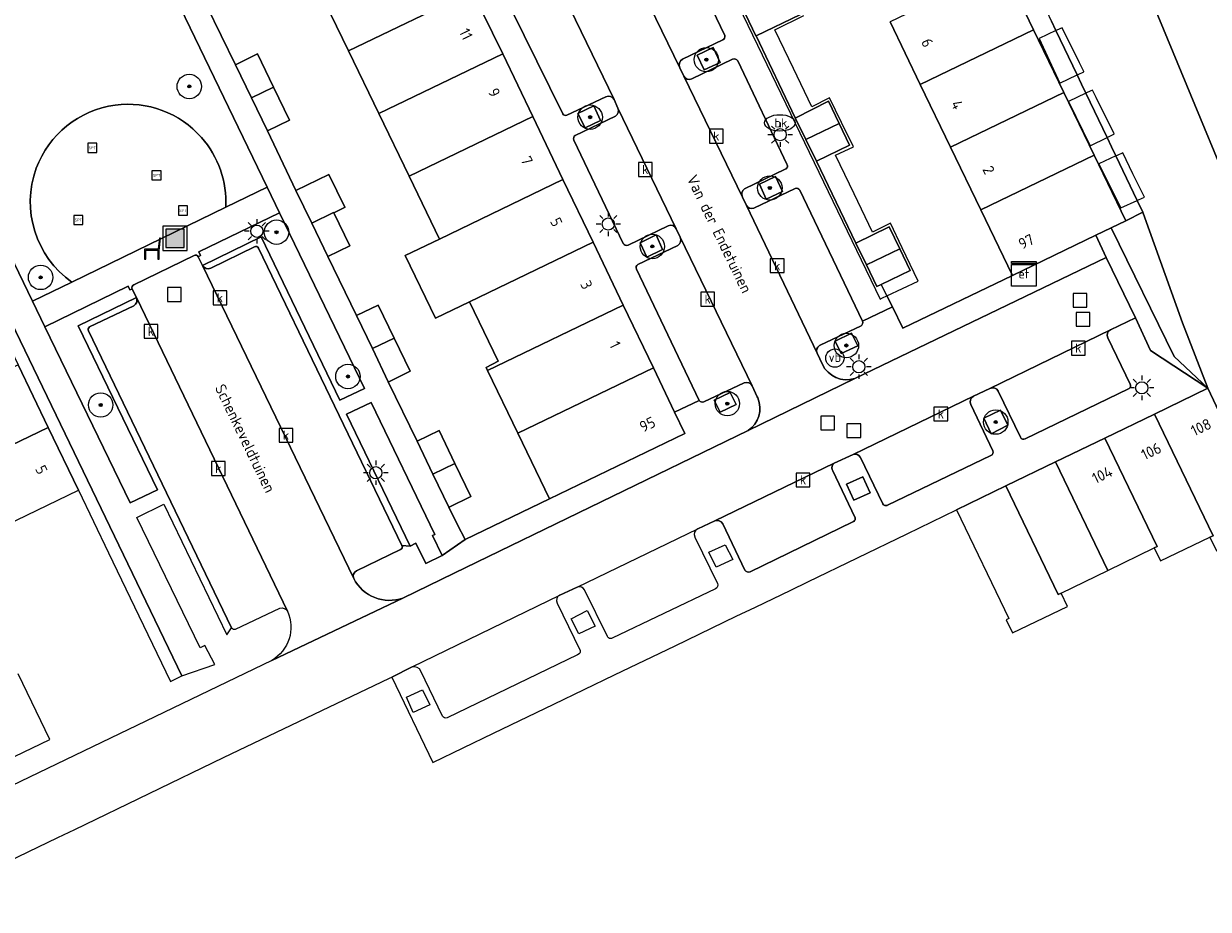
# Model space of a CAD drawing. Header units: metres. Extents: x 80938 to 82288, y 446951 to 448452.
# Tile 29 of 96: x 81940 to 82037, y 447248 to 447321. Entities that reach past the tile are written whole.
import ezdxf
from ezdxf.enums import TextEntityAlignment as Align

# ---------------------------------------------------------------- set-up
doc = ezdxf.new("R2010")
doc.units = ezdxf.units.M
doc.header["$MEASUREMENT"] = 0
doc.layers.get('0').update_dxf_attribs({"color": 253})
for name, color, linetype, lineweight in [('B-WE-GK-BESCHOEIING-G', 253, 'GK-BESCHOEIING', 35), ('B-WE-GK-BESCHOEIING_DAMWAND-G', 253, 'GK-BESCHOEIING', 18), ('B-WE-GR-BEPLANTING_CULTUUR_HEESTERS-GV', 253, 'Continuous', 18), ('B-WE-GR-BOOM-S', 253, 'Continuous', 25), ('B-WE-GR-GROENVOORZIENING-GV', 253, 'Continuous', 18), ('B-WE-IE-MEUBILAIR_WEGMEUBILAIR-S', 253, 'Continuous', 25), ('B-WE-IE-TERREINAFSCHEIDING_KUNSTMATIG_HEKWERK-G', 253, 'IE-TERREINAFSCHEIDING-KUNSTMATIG', 18), ('B-WE-KL-ET_KAST-S', 253, 'Continuous', 25), ('B-WE-KL-ET_LS_OV_LICHTMAST-S', 253, 'Continuous', 25), ('B-WE-KL-WATER-S', 253, 'Continuous', 25), ('B-WE-KW-KUNSTWERK_STEIGER-GV', 253, 'Continuous', 18), ('B-WE-OG-BEBOUWING-GV', 253, 'Continuous', 35), ('B-WE-OG-BEBOUWING-T18', 253, 'Continuous', 18), ('B-WE-OG-BEBOUWING_LUIFEL-GV', 253, 'Continuous', 18), ('B-WE-OG-TERREIN_CULTUURSCHEIDING-GV', 253, 'Continuous', 18), ('B-WE-OG-TERREIN_ERF-GV', 253, 'Continuous', 18), ('B-WE-OG-TOPOGRAFIE-T18', 253, 'Continuous', 18), ('B-WE-OG-WATER-GV', 253, 'Continuous', 18), ('B-WE-OG-WATER_SLOOT-GV', 253, 'Continuous', 18), ('B-WE-RI-GWA_KOLK-S', 253, 'Continuous', 25), ('B-WE-RI-GWA_RIOOLPUT-S', 253, 'Continuous', 25), ('B-WE-VH-ONVERHARD-GV', 253, 'Continuous', 18), ('B-WE-VH-VERHARDING_BETONSTRAATSTEEN-GV', 253, 'Continuous', 18), ('B-WE-VH-VERHARDING_TEGEL-GV', 253, 'Continuous', 18)]:
    doc.layers.add(name, color=color, linetype=linetype, lineweight=lineweight)
doc.styles.add('NLCS-ISO', font='NLCS-ISO.ttf')
doc.styles.add('NLCS-ISO-M500-T18', font='NLCS-ISO.ttf', dxfattribs={"height": 0.9})
doc.linetypes.add('GK-BESCHOEIING', pattern='A,30,-5,[1,NLCS.SHX,S=1,R=0,X=0,Y=0],-5', length=40)
doc.linetypes.add('IE-TERREINAFSCHEIDING-KUNSTMATIG', pattern='A,4,[82,NLCS.SHX,S=0.75,R=90,X=0,Y=0],4,-2', length=10)

# ---------------------------------------------------------------- blocks, each defined once
blk = doc.blocks.new('SIE-WEG_AFVALBAK-SO')
at = {"linetype": 'ByBlock', "lineweight": 18}
h = blk.add_hatch(color=0, dxfattribs=at)
h.dxf.hatch_style = 1
h.paths.add_polyline_path([(-1.5, -1.5), (1.5, -1.5), (1.5, 1.5), (-1.5, 1.5)])
at = {"color": 0, "linetype": 'ByBlock', "lineweight": 18}
for points in [[(-2, -2), (2, -2), (2, 2), (-2, 2)], [(-1.5, -1.5), (1.5, -1.5), (1.5, 1.5), (-1.5, 1.5)]]:
    blk.add_lwpolyline(points, close=True, dxfattribs=at)
blk = doc.blocks.new('SKL-ET_KAST_ELEKTRA-SO')
at = {"color": 0, "linetype": 'ByBlock', "lineweight": 18}
for points in [[(-2, 2), (2, 2), (2, 1.68), (-2, 1.68)], [(-2, 1.52), (2, 1.52), (2, -2), (-2, -2)]]:
    blk.add_lwpolyline(points, close=True, dxfattribs=at)
at = {"color": 0, "linetype": 'ByBlock', "lineweight": 18, "style": 'NLCS-ISO'}
blk.add_text('et', height=1.5, dxfattribs=at).set_placement((0, 0), align=Align.MIDDLE_CENTER)
blk = doc.blocks.new('SKL-ET_OV_LICHTMAST-SO')
at = {"color": 0, "linetype": 'ByBlock', "lineweight": 18}
for points in [[(0, 2), (0, 1.25)], [(-1.25, 0), (-2, 0)], [(-1.41, 1.41), (-0.88, 0.88)], [(0.88, 0.88), (1.41, 1.41)], [(2, 0), (1.25, 0)], [(-1.41, -1.41), (-0.88, -0.88)], [(0, -1.25), (0, -2)], [(0.88, -0.88), (1.41, -1.41)]]:
    blk.add_lwpolyline(points, dxfattribs=at)
blk.add_circle((0, 0), 1, dxfattribs=at)
blk = doc.blocks.new('SIE-WEG_PAAL_VERKEERSBORD-SO')
at = {"color": 0, "linetype": 'ByBlock', "lineweight": 18}
blk.add_circle((0, 0), 1.5, dxfattribs=at)
at = {"color": 0, "linetype": 'ByBlock', "lineweight": 18, "style": 'NLCS-ISO'}
blk.add_text('vb', height=1.5, dxfattribs=at).set_placement((0, 0.13), align=Align.MIDDLE_CENTER)
blk = doc.blocks.new('SRI-KOLK-SO')
at = {"color": 0, "linetype": 'ByBlock', "lineweight": 18}
blk.add_lwpolyline([(-1.125, -1.125), (1.125, -1.125), (1.125, 1.125), (-1.125, 1.125)], close=True, dxfattribs=at)
at = {"color": 0, "linetype": 'ByBlock', "lineweight": 18, "style": 'NLCS-ISO'}
blk.add_text('k', height=1.5, dxfattribs=at).set_placement((0, 0), align=Align.MIDDLE_CENTER)
blk = doc.blocks.new('SRI-PUT_INSPECTIEPUT_RIOOLPUT-SO')
at = {"color": 0, "linetype": 'ByBlock', "lineweight": 18}
blk.add_lwpolyline([(-1.125, -1.125), (1.125, -1.125), (1.125, 1.125), (-1.125, 1.125)], close=True, dxfattribs=at)
blk = doc.blocks.new('SKL-WATER_BRANDKRAAN_BRANDPUT-SO')
at = {"color": 0, "linetype": 'ByBlock', "lineweight": 18}
blk.add_ellipse((0, 0), major_axis=(2.5, 0), ratio=0.54, dxfattribs=at)
at = {"color": 0, "linetype": 'ByBlock', "lineweight": 18, "style": 'NLCS-ISO'}
blk.add_text('bk', height=1.5, dxfattribs=at).set_placement((0.16, 0), align=Align.MIDDLE_CENTER)
blk = doc.blocks.new('SIE-WEG_ZITBANK-SO')
at = {"color": 0, "linetype": 'ByBlock', "lineweight": 18}
blk.add_lwpolyline([(-0.91, -1.63), (-0.91, -0.2), (1.09, -0.2), (1.09, -1.63), (1.29, -1.63), (1.29, -0.21), (1.54, 1.78), (1.33, 1.78), (1.11, 0), (-1.11, 0), (-1.11, -1.63)], close=True, dxfattribs=at)
blk = doc.blocks.new('SIE-WEG_SPEELTOESTEL-SO')
at = {"flags": 128}
blk.add_lwpolyline([(-0.75, -0.75), (0.75, -0.75), (0.75, 0.75), (-0.75, 0.75)], close=True, dxfattribs=at)
at = {"style": 'NLCS-ISO'}
blk.add_text('SPT', height=0.45, dxfattribs=at).set_placement((0, 0), align=Align.MIDDLE_CENTER)
blk = doc.blocks.new('SGR-BOOM_01-SO')
at = {"linetype": 'ByBlock', "lineweight": 18}
h = blk.add_hatch(color=0, dxfattribs=at)
h.dxf.hatch_style = 1
edge = h.paths.add_edge_path()
edge.add_arc((0, 0), 0.25, 0, 360)
at = {"color": 0, "linetype": 'ByBlock', "lineweight": 18}
for radius in [2, 0.25]:
    blk.add_circle((0, 0), radius, dxfattribs=at)

msp = doc.modelspace()

# ---------------------------------------------------------------- linework, layer by layer
at = {"layer": 'B-WE-GK-BESCHOEIING-G', "linetype": 'Continuous', "lineweight": 0}
for points in [[(82027.471, 447334.875), (82047.09, 447287.474), (82057.43, 447265.528)], [(82024.735, 447320.111), (82024.368, 447320.879), (82024.006, 447321.635)], [(82026.47, 447316.486), (82024.735, 447320.111)], [(82027.187, 447314.988), (82026.83, 447315.733), (82026.47, 447316.486)], [(82028.921, 447311.363), (82027.187, 447314.988)], [(82029.647, 447309.846), (82029.29, 447310.592), (82028.921, 447311.363)], [(82031.388, 447306.207), (82029.647, 447309.846)], [(82031.851, 447305.24), (82031.388, 447306.207)], [(82035.086, 447296.196), (82031.876, 447305.17), (82031.851, 447305.24)]]:
    msp.add_lwpolyline(points, dxfattribs=at)
at = {"layer": 'B-WE-GK-BESCHOEIING_DAMWAND-G', "linetype": 'Continuous', "lineweight": 0}
msp.add_lwpolyline([(82035.086, 447296.196), (82037.162, 447290.828)], dxfattribs=at)
at = {"layer": 'B-WE-GR-BEPLANTING_CULTUUR_HEESTERS-GV', "linetype": 'Continuous', "lineweight": 0}
for points in [[(81961.178, 447305.205), (81954.579, 447302.003), (81954.714, 447301.696), (81954.519, 447301.592), (81954.877, 447300.892), (81959.676, 447303.217), (81966.128, 447289.859), (81968.129, 447290.81)], [(82029.262, 447303.971), (82027.997, 447303.362), (82028.858, 447301.539), (82031.246, 447296.585), (82032.467, 447293.934), (82037.162, 447290.828), (82034.422, 447293.418)], [(81944.688, 447295.94), (81949.469, 447298.269), (81949.131, 447298.956), (81948.938, 447298.876), (81948.793, 447299.176), (81941.978, 447295.849), (81948.944, 447281.439), (81951.19, 447282.502)], [(81968.672, 447289.663), (81966.656, 447288.714), (81971.876, 447277.916), (81972.334, 447278.138), (81973.152, 447276.473), (81974.487, 447277.142), (81973.697, 447278.771), (81973.889, 447278.866)]]:
    msp.add_lwpolyline(points, close=True, dxfattribs=at)
at = {"layer": 'B-WE-GR-GROENVOORZIENING-GV', "linetype": 'Continuous', "lineweight": 0}
for points in [[(81995.371, 447318.101), (81995.931, 447316.888), (81997.25, 447317.507), (81996.681, 447318.721)], [(81986.902, 447313.942), (81985.598, 447313.335), (81986.192, 447312.15), (81987.465, 447312.758)], [(82000.47, 447307.533), (82001.015, 447306.311), (82002.345, 447306.945), (82001.788, 447308.157)], [(81992.004, 447303.381), (81990.69, 447302.733), (81991.259, 447301.56), (81992.539, 447302.188)], [(82006.66, 447294.675), (82007.16, 447293.663), (82008.504, 447294.292), (82008.002, 447295.348)], [(81998.075, 447290.494), (81996.747, 447289.858), (81997.239, 447288.862), (81998.552, 447289.49)], [(82020.182, 447289.028), (82018.837, 447288.369), (82019.433, 447287.105), (82020.804, 447287.813)], [(82008.934, 447283.567), (82007.593, 447282.978), (82008.178, 447281.678), (82009.53, 447282.265)]]:
    msp.add_lwpolyline(points, close=True, dxfattribs=at)
at = {"layer": 'B-WE-IE-TERREINAFSCHEIDING_KUNSTMATIG_HEKWERK-G', "linetype": 'Continuous', "lineweight": 0}
for points in [[(81955.234, 447322.116), (81957.581, 447317.313)], [(81960.19, 447311.895), (81962.513, 447307.031)], [(82031.851, 447305.24), (82030.441, 447304.539)], [(81965.13, 447301.618), (81967.487, 447296.777)], [(82010.435, 447299.337), (82010.898, 447298.395)], [(82011.344, 447297.487), (82012.203, 447295.739), (82021.169, 447300.071)], [(82010.898, 447298.395), (82011.344, 447297.487)], [(81970.084, 447291.348), (81972.451, 447286.503)]]:
    msp.add_lwpolyline(points, dxfattribs=at)
at = {"layer": 'B-WE-KW-KUNSTWERK_STEIGER-GV', "linetype": 'Continuous', "lineweight": 0}
for points in [[(82024.735, 447320.111), (82023.36, 447319.475), (82025.058, 447315.813), (82026.47, 447316.486), (82026.553, 447316.526), (82027.012, 447316.744), (82027.022, 447316.749), (82026.665, 447317.465), (82025.23, 447320.34), (82024.809, 447320.145)], [(82027.187, 447314.988), (82025.765, 447314.32), (82027.535, 447310.677), (82028.921, 447311.363), (82029.022, 447311.414), (82029.464, 447311.632), (82029.504, 447311.652), (82028.019, 447314.646), (82027.725, 447315.24), (82027.281, 447315.032)], [(82029.647, 447309.846), (82028.241, 447309.209), (82030.054, 447305.601), (82031.388, 447306.207), (82031.498, 447306.257), (82031.97, 447306.472), (82031.028, 447308.395), (82030.196, 447310.094), (82029.751, 447309.893)]]:
    msp.add_lwpolyline(points, close=True, dxfattribs=at)
at = {"layer": 'B-WE-OG-BEBOUWING-GV', "linetype": 'Continuous', "lineweight": 0}
for points in [[(81974.471, 447328.456), (81964.352, 447323.584), (81966.83, 447318.449), (81976.961, 447323.327)], [(82020.43, 447325.302), (82011.157, 447320.832), (82013.631, 447315.701), (82022.903, 447320.172)], [(81976.961, 447323.327), (81966.83, 447318.449), (81969.309, 447313.313), (81979.449, 447318.205)], [(82002.949, 447323.206), (82002.926, 447323.253), (82002.042, 447322.808), (82002.058, 447322.777), (81999.309, 447321.453), (82000.169, 447319.683), (82000.193, 447319.695), (82003.815, 447321.43)], [(82022.903, 447320.172), (82013.631, 447315.701), (82016.108, 447310.565), (82025.381, 447315.034)], [(81959.385, 447318.2), (81957.581, 447317.313), (81958.878, 447314.62), (81960.69, 447315.492)], [(81979.449, 447318.205), (81969.309, 447313.313), (81971.783, 447308.186), (81981.913, 447313.068)], [(81960.69, 447315.492), (81958.878, 447314.62), (81960.19, 447311.895), (81962.001, 447312.77)], [(82025.381, 447315.034), (82016.108, 447310.565), (82018.583, 447305.433), (82027.855, 447309.901)], [(82006.115, 447314.331), (82003.436, 447312.978), (82003.399, 447312.96), (82004.269, 447311.187), (82006.993, 447312.5)], [(81981.913, 447313.068), (81971.783, 447308.186), (81974.263, 447303.048), (81984.382, 447307.923)], [(82006.993, 447312.5), (82004.269, 447311.187), (82005.132, 447309.427), (82007.843, 447310.726)], [(82027.855, 447309.901), (82018.583, 447305.433), (82021.169, 447300.071), (82027.997, 447303.362), (82029.262, 447303.971), (82030.441, 447304.539)], [(81965.229, 447308.337), (81962.513, 447307.031), (81963.812, 447304.344), (81965.611, 447305.211), (81965.616, 447305.202), (81966.541, 447305.643), (81966.535, 447305.656)], [(81984.382, 447307.923), (81974.263, 447303.048), (81971.47, 447301.703), (81973.948, 447296.566), (81976.741, 447297.912), (81986.849, 447302.782)], [(81965.616, 447305.202), (81965.611, 447305.211), (81963.812, 447304.344), (81965.13, 447301.618), (81966.931, 447302.489)], [(82011.074, 447304.049), (82008.356, 447302.697), (82009.223, 447300.922), (82011.949, 447302.236)], [(81989.315, 447297.642), (81986.849, 447302.782), (81976.741, 447297.912), (81979.089, 447293.048), (81978.089, 447292.535), (81978.209, 447292.287)], [(82011.949, 447302.236), (82009.223, 447300.922), (82010.081, 447299.168), (82010.435, 447299.337), (82012.805, 447300.464)], [(81969.268, 447297.644), (81967.487, 447296.777), (81968.779, 447294.076), (81970.575, 447294.941)], [(81991.781, 447292.502), (81989.315, 447297.642), (81978.209, 447292.287), (81980.68, 447287.155)], [(81970.575, 447294.941), (81968.779, 447294.076), (81970.084, 447291.348), (81970.119, 447291.365), (81971.885, 447292.232)], [(81942.246, 447287.62), (81939.776, 447292.751), (81928.816, 447287.471), (81928.923, 447287.249), (81929.986, 447287.76), (81932.367, 447282.86)], [(81993.519, 447288.882), (81991.781, 447292.502), (81980.68, 447287.155), (81983.27, 447281.778), (81994.358, 447287.133)], [(82037.162, 447290.828), (82032.803, 447288.719), (82037.605, 447278.752), (82037.343, 447278.627), (82037.889, 447277.527), (82042.384, 447279.774)], [(82032.803, 447288.719), (82028.746, 447286.756), (82033.029, 447277.88), (82032.779, 447277.758), (82033.302, 447276.7), (82037.343, 447278.627), (82037.605, 447278.752)], [(81942.246, 447287.62), (81932.367, 447282.86), (81932.476, 447282.636), (81933.555, 447283.16), (81935.811, 447278.492), (81933.637, 447277.445), (81933.756, 447277.2), (81944.719, 447282.486)], [(81974.25, 447287.379), (81972.451, 447286.503), (81973.734, 447283.809), (81975.54, 447284.679)], [(82028.746, 447286.756), (82024.697, 447284.797), (82028.98, 447275.911), (82032.779, 447277.758), (82033.029, 447277.88)], [(81975.54, 447284.679), (81973.734, 447283.809), (81975.03, 447281.088), (81975.065, 447281.105), (81976.84, 447281.959)], [(82024.697, 447284.797), (82020.642, 447282.834), (82024.928, 447273.941), (82025.15, 447274.049), (82028.98, 447275.911)], [(82020.642, 447282.834), (82016.599, 447280.878), (82020.883, 447271.99), (82020.646, 447271.877), (82021.167, 447270.796), (82025.671, 447272.968), (82025.15, 447274.049), (82024.928, 447273.941)]]:
    msp.add_lwpolyline(points, close=True, dxfattribs=at)
at = {"layer": 'B-WE-OG-BEBOUWING_LUIFEL-GV', "linetype": 'Continuous', "lineweight": 0}
msp.add_lwpolyline([(81987.929, 447344.601), (82010.343, 447298.131), (82010.547, 447298.228), (82010.898, 447298.395), (82013.451, 447299.609), (82012.144, 447302.33), (82011.178, 447304.341), (82009.72, 447303.608), (82008.205, 447306.756), (82006.681, 447309.922), (82008.15, 447310.584), (82007.183, 447312.592), (82006.207, 447314.619), (82004.741, 447313.866), (82003.238, 447317.014), (82001.728, 447320.175), (82004.098, 447321.341)], dxfattribs=at)
at = {"layer": 'B-WE-OG-TERREIN_CULTUURSCHEIDING-GV', "linetype": 'Continuous', "lineweight": 0}
for points in [[(81949.537, 447329.329), (81930.244, 447320.143), (81940.961, 447297.962), (81944.185, 447299.522)], [(81956.773, 447305.659), (81960.16, 447307.304), (81949.537, 447329.329)]]:
    msp.add_lwpolyline(points, dxfattribs=at)
for points in [[(81941.267, 447308.836, -0.27607), (81947.714, 447314.009)], [(81947.714, 447314.009, -0.252724), (81954.786, 447311.357)], [(81954.786, 447311.357, -0.195454), (81956.773, 447305.659)], [(81944.185, 447299.522, -0.339218), (81941.267, 447308.836)]]:
    msp.add_lwpolyline(points, format="xyb", dxfattribs=at)
at = {"layer": 'B-WE-OG-TERREIN_ERF-GV', "linetype": 'Continuous', "lineweight": 0}
for points in [[(82039.92, 447395.7), (82028.73, 447421.39), (82027.74, 447423.28), (82026.86, 447424.82), (82025.63, 447426.7), (82025.02, 447427.39), (82024.884, 447427.5), (82010.285, 447420.602), (82008.583, 447419.611), (81994.176, 447412.918), (82001.836, 447396.105), (82001.506, 447394.892), (82012.258, 447371.946), (82018.821, 447357.941), (82018.283, 447357.686), (82019.406, 447355.369), (82022.876, 447348.028), (82028.292, 447337.468), (82032.944, 447338.875), (82033.314, 447338.275), (82033.879, 447337.361), (82030.186, 447335.867), (82027.471, 447334.875), (82047.09, 447287.474)], [(82020.43, 447325.302), (82022.903, 447320.172), (82025.381, 447315.034), (82027.855, 447309.901), (82030.441, 447304.539), (82031.851, 447305.24), (82031.388, 447306.207), (82029.647, 447309.846), (82029.29, 447310.592), (82028.921, 447311.363), (82027.187, 447314.988), (82026.83, 447315.733), (82026.47, 447316.486), (82024.735, 447320.111), (82024.368, 447320.879)], [(81955.234, 447322.116), (81957.581, 447317.313), (81959.385, 447318.2), (81960.69, 447315.492), (81962.001, 447312.77), (81960.19, 447311.895), (81962.513, 447307.031), (81965.229, 447308.337), (81966.535, 447305.656), (81966.541, 447305.643), (81965.616, 447305.202), (81966.931, 447302.489), (81965.13, 447301.618), (81967.487, 447296.777), (81969.268, 447297.644), (81970.575, 447294.941), (81971.885, 447292.232), (81970.119, 447291.365), (81970.084, 447291.348), (81972.451, 447286.503), (81974.25, 447287.379), (81975.54, 447284.679), (81976.84, 447281.959), (81975.065, 447281.105), (81975.03, 447281.088), (81975.761, 447279.656), (81976.385, 447278.436), (81983.27, 447281.778), (81980.68, 447287.155), (81978.209, 447292.287), (81978.089, 447292.535), (81979.089, 447293.048), (81976.741, 447297.912), (81973.948, 447296.566), (81971.47, 447301.703), (81974.263, 447303.048), (81971.783, 447308.186), (81969.309, 447313.313), (81966.83, 447318.449), (81964.352, 447323.584)], [(82003.815, 447321.43), (82000.193, 447319.695), (82003.399, 447312.96), (82003.436, 447312.978), (82006.115, 447314.331), (82006.993, 447312.5), (82007.843, 447310.726), (82005.132, 447309.427), (82008.356, 447302.697), (82011.074, 447304.049), (82011.949, 447302.236), (82012.805, 447300.464), (82010.435, 447299.337), (82010.898, 447298.395), (82011.344, 447297.487), (82012.203, 447295.739), (82021.169, 447300.071), (82018.583, 447305.433), (82016.108, 447310.565), (82013.631, 447315.701), (82011.157, 447320.832)], [(81935.158, 447258.62), (81942.368, 447262.078), (81939.785, 447267.451)]]:
    msp.add_lwpolyline(points, dxfattribs=at)
msp.add_lwpolyline([(81928.164, 447319.124), (81927.278, 447318.702), (81929.884, 447313.292), (81932.355, 447308.161), (81934.826, 447303.029), (81937.3, 447297.891), (81939.776, 447292.751), (81942.246, 447287.62), (81944.719, 447282.486), (81947.191, 447277.352), (81949.666, 447272.213), (81952.257, 447266.834), (81953.185, 447267.296)], close=True, dxfattribs=at)
at = {"layer": 'B-WE-OG-WATER-GV', "linetype": 'Continuous', "lineweight": 0}
for points in [[(82047.09, 447287.474), (82027.471, 447334.875)], [(82024.368, 447320.879), (82024.735, 447320.111), (82026.47, 447316.486), (82026.83, 447315.733), (82027.187, 447314.988), (82028.921, 447311.363), (82029.29, 447310.592), (82029.647, 447309.846), (82031.388, 447306.207), (82031.851, 447305.24), (82031.876, 447305.17), (82035.086, 447296.196), (82037.162, 447290.828), (82042.384, 447279.774)]]:
    msp.add_lwpolyline(points, dxfattribs=at)
at = {"layer": 'B-WE-OG-WATER_SLOOT-GV', "linetype": 'Continuous', "lineweight": 0}
msp.add_lwpolyline([(82031.851, 447305.24), (82030.441, 447304.539), (82029.262, 447303.971), (82034.422, 447293.418), (82037.162, 447290.828), (82035.086, 447296.196), (82031.876, 447305.17)], close=True, dxfattribs=at)
at = {"layer": 'B-WE-VH-ONVERHARD-GV', "linetype": 'Continuous', "lineweight": 0}
for points in [[(81947.714, 447314.009, 0.27607), (81941.267, 447308.836)], [(81954.786, 447311.357, 0.252724), (81947.714, 447314.009)], [(81956.773, 447305.659, 0.195454), (81954.786, 447311.357)], [(81941.267, 447308.836, 0.339218), (81944.185, 447299.522)]]:
    msp.add_lwpolyline(points, format="xyb", dxfattribs=at)
msp.add_lwpolyline([(81944.185, 447299.522), (81956.773, 447305.659)], dxfattribs=at)
at = {"layer": 'B-WE-VH-VERHARDING_BETONSTRAATSTEEN-GV', "linetype": 'Continuous', "lineweight": 0}
for points in [[(81980.1, 447341.205), (81974.152, 447353.173), (81970.574, 447351.405), (81975.29, 447341.825), (81976.544, 447339.39), (81982.38, 447327.297), (81982.706, 447326.589), (81988.582, 447314.459), (81988.88, 447313.774), (81993.652, 447303.892), (81993.973, 447303.205), (81999.872, 447291.024), (82000.288, 447290.123), (82000.329, 447290.035)], [(81994.268, 447316.387), (81993.937, 447317.07), (81988.058, 447329.195), (81987.708, 447329.926), (81982.117, 447341.624), (81980.781, 447340.964)], [(81963.812, 447304.344), (81962.513, 447307.031), (81960.19, 447311.895), (81958.878, 447314.62), (81957.581, 447317.313), (81955.234, 447322.116), (81953.9, 447324.864), (81952.607, 447327.525), (81951.373, 447330.225), (81949.537, 447329.329), (81960.16, 447307.304), (81961.178, 447305.205), (81968.129, 447290.81), (81966.128, 447289.859), (81959.676, 447303.217), (81954.877, 447300.892)], [(81997.631, 447319.723), (81992.462, 447330.459)], [(81988.058, 447329.195), (81993.937, 447317.07)], [(81988.582, 447314.459), (81982.706, 447326.589)], [(81979.09, 447324.007), (81979.093, 447324), (81984.331, 447313.353), (81984.36, 447313.294)], [(81994.156, 447317.761), (81997.459, 447319.343)], [(81998.261, 447317.767), (81994.942, 447316.165), (81994.92, 447316.154)], [(82002.745, 447309.112), (82002.719, 447309.167), (81998.686, 447317.626)], [(82005.617, 447292.782), (82005.615, 447292.786), (82005.186, 447293.699), (81999.391, 447305.8), (81999.069, 447306.464), (81994.268, 447316.387)], [(81994.268, 447316.387), (81999.069, 447306.464)], [(81984.696, 447313.186), (81987.898, 447314.7)], [(81993.652, 447303.892), (81988.88, 447313.774)], [(81988.694, 447313.107), (81985.392, 447311.536)], [(81985.27, 447311.133), (81989.313, 447302.677)], [(81999.249, 447307.153), (82002.561, 447308.763), (82002.651, 447308.807)], [(82003.4, 447307.193), (82003.324, 447307.157), (82000.049, 447305.594), (82000.002, 447305.571)], [(82008.903, 447296.316), (82003.757, 447307.043)], [(81999.391, 447305.8), (82005.186, 447293.699)], [(81959.446, 447302.305), (81971.205, 447277.972), (81971.876, 447277.916), (81966.656, 447288.714), (81968.672, 447289.663), (81973.889, 447278.866), (81973.697, 447278.771), (81974.487, 447277.142), (81976.385, 447278.436), (81975.761, 447279.656), (81975.03, 447281.088), (81973.734, 447283.809), (81972.451, 447286.503), (81970.084, 447291.348), (81968.779, 447294.076), (81967.487, 447296.777), (81965.13, 447301.618), (81963.812, 447304.344)], [(81989.708, 447302.541), (81992.979, 447304.119), (81992.989, 447304.124)], [(81999.872, 447291.024), (81993.973, 447303.205)], [(81959.141, 447302.409), (81955.545, 447300.653)], [(81955.545, 447300.653), (81959.141, 447302.409)], [(81971.205, 447277.972), (81959.446, 447302.305)], [(81993.783, 447302.527), (81990.516, 447300.969)], [(81930.853, 447248.175), (81943.025, 447254.057), (81944.428, 447254.714), (81956.585, 447260.601), (81970.189, 447267.086), (81970.374, 447267.178), (81972.049, 447268.016), (81984.123, 447273.904), (81985.552, 447274.534), (81995.411, 447279.327), (81996.802, 447279.966), (82006.585, 447284.687), (82008.143, 447285.419), (82017.973, 447290.17), (82019.334, 447290.824), (82029.19, 447295.627), (82031.246, 447296.585), (82028.858, 447301.539), (82008.262, 447291.631), (81999.536, 447287.37), (81975.478, 447275.693), (81971.286, 447273.658), (81960.539, 447268.551), (81937, 447257.232)], [(81954.188, 447301.688), (81949.252, 447299.297)], [(81954.877, 447300.892), (81954.519, 447301.592)], [(81967.251, 447275.248), (81954.877, 447300.892)], [(81954.877, 447300.892), (81967.251, 447275.248)], [(81990.396, 447300.569), (81995.523, 447289.839)], [(81949.131, 447298.956), (81949.469, 447298.269), (81961.839, 447272.57)], [(81961.839, 447272.57), (81949.469, 447298.269)], [(81949.251, 447297.591), (81945.637, 447295.847)], [(81945.537, 447295.519), (81957.253, 447271.214)], [(82005.391, 447294.326), (82005.437, 447294.348), (82008.78, 447295.93)], [(82029.19, 447295.627), (82019.334, 447290.824)], [(82030.799, 447291.165), (82028.979, 447294.95)], [(81999.536, 447287.37), (82008.262, 447291.631)], [(81995.919, 447289.729), (81999.202, 447291.276)], [(82020.012, 447290.592), (82021.83, 447286.814)], [(82022.203, 447286.685), (82022.208, 447286.688), (82030.677, 447290.787), (82030.734, 447290.814)], [(82030.836, 447291.087), (82030.799, 447291.165)], [(82017.973, 447290.17), (82008.143, 447285.419)], [(82019.565, 447285.707), (82017.762, 447289.505)], [(82006.585, 447284.687), (81996.802, 447279.966)], [(82008.714, 447285.203), (82008.739, 447285.152), (82010.551, 447281.36)], [(82010.922, 447281.242), (82010.953, 447281.257), (82019.417, 447285.315)], [(82008.263, 447280.287), (82006.458, 447284.077), (82006.409, 447284.181)], [(81999.696, 447275.812), (82008.116, 447279.897), (82008.186, 447279.931)], [(82008.286, 447280.239), (82008.263, 447280.287)], [(81997.464, 447279.735), (81999.271, 447275.941)], [(81967.487, 447275.894), (81971.087, 447277.631)], [(81960.539, 447268.551), (81971.286, 447273.658)], [(81957.59, 447271.098), (81961.212, 447272.82)]]:
    msp.add_lwpolyline(points, dxfattribs=at)
for points in [[(81997.459, 447319.343, 0.358019), (81997.631, 447319.723)], [(81993.937, 447317.07, -0.370686), (81994.156, 447317.761)], [(81998.686, 447317.626, 0.392983), (81998.261, 447317.767)], [(81994.92, 447316.154, -0.403381), (81994.268, 447316.387)], [(81987.898, 447314.7, -0.375838), (81988.582, 447314.459)], [(81988.88, 447313.774, -0.372643), (81988.694, 447313.107)], [(81984.36, 447313.294, 0.355466), (81984.696, 447313.186)], [(81985.392, 447311.536, 0.351782), (81985.27, 447311.133)], [(82002.651, 447308.807, 0.328597), (82002.745, 447309.112)], [(81999.069, 447306.464, -0.357948), (81999.249, 447307.153)], [(82003.757, 447307.043, 0.366739), (82003.4, 447307.193)], [(82000.002, 447305.571, -0.39201), (81999.391, 447305.8)], [(81992.989, 447304.124, -0.407731), (81993.652, 447303.892)], [(81993.973, 447303.205, -0.371911), (81993.783, 447302.527)], [(81959.446, 447302.305, 0.484325), (81959.141, 447302.409)], [(81959.141, 447302.409, -0.484325), (81959.446, 447302.305)], [(81989.313, 447302.677, 0.364477), (81989.708, 447302.541)], [(81954.519, 447301.592, 0.442292), (81954.188, 447301.688)], [(81955.545, 447300.653, -0.382755), (81954.877, 447300.892)], [(81954.877, 447300.892, 0.382755), (81955.545, 447300.653)], [(81990.516, 447300.969, 0.374871), (81990.396, 447300.569)], [(81949.252, 447299.297, 0.470122), (81949.131, 447298.956)], [(81949.469, 447298.269, -0.375061), (81949.251, 447297.591)], [(82008.78, 447295.93, 0.302887), (82008.903, 447296.316)], [(81945.637, 447295.847, 0.413353), (81945.537, 447295.519)], [(82028.979, 447294.95, -0.380713), (82029.19, 447295.627)], [(82005.186, 447293.699, -0.370449), (82005.391, 447294.326)], [(82008.262, 447291.631, -0.376503), (82005.617, 447292.782)], [(81999.202, 447291.276, -0.386213), (81999.872, 447291.024)], [(82019.334, 447290.824, -0.388062), (82020.012, 447290.592)], [(82030.734, 447290.814, 0.325937), (82030.836, 447291.087)], [(81995.523, 447289.839, 0.356354), (81995.919, 447289.729)], [(82000.329, 447290.035, -0.364447), (81999.536, 447287.37)], [(82017.762, 447289.505, -0.394431), (82017.973, 447290.17)], [(82021.83, 447286.814, 0.405427), (82022.203, 447286.685)], [(82019.417, 447285.315, 0.394261), (82019.565, 447285.707)], [(82006.409, 447284.181, -0.337884), (82006.585, 447284.687)], [(82008.143, 447285.419, -0.368169), (82008.714, 447285.203)], [(82010.551, 447281.36, 0.363992), (82010.922, 447281.242)], [(81996.802, 447279.966, -0.400916), (81997.464, 447279.735)], [(82008.186, 447279.931, 0.340325), (82008.286, 447280.239)], [(81971.087, 447277.631, 0.439178), (81971.205, 447277.972)], [(81999.271, 447275.941, 0.374843), (81999.696, 447275.812)], [(81967.251, 447275.248, -0.40228), (81967.487, 447275.894)], [(81971.286, 447273.658, -0.375863), (81967.251, 447275.248)], [(81961.839, 447272.57, -0.385138), (81960.539, 447268.551)], [(81961.212, 447272.82, -0.363002), (81961.839, 447272.57)], [(81957.253, 447271.214, 0.244758), (81957.59, 447271.098)]]:
    msp.add_lwpolyline(points, format="xyb", dxfattribs=at)
at = {"layer": 'B-WE-VH-VERHARDING_TEGEL-GV', "linetype": 'Continuous', "lineweight": 0}
for points in [[(82005.132, 447309.427), (82004.269, 447311.187), (82003.399, 447312.96), (82000.193, 447319.695), (82000.169, 447319.683), (81999.309, 447321.453), (81998.45, 447323.222), (81995.243, 447329.971), (81995.207, 447329.954), (81994.353, 447331.724), (81993.502, 447333.49), (81990.3, 447340.224), (81990.264, 447340.207), (81989.421, 447341.993), (81988.579, 447343.778), (81988.586, 447343.782), (81988.959, 447343.964), (81987.188, 447347.529), (81981.432, 447344.808), (81980.953, 447344.598), (81976.096, 447354.321), (81974.053, 447358.41)], [(81976.544, 447339.39), (81975.29, 447341.825), (81969.363, 447338.974), (81971.979, 447333.588), (81974.471, 447328.456), (81976.961, 447323.327), (81979.449, 447318.205), (81981.913, 447313.068), (81984.382, 447307.923), (81986.849, 447302.782), (81989.315, 447297.642), (81991.781, 447292.502), (81993.519, 447288.882), (81995.523, 447289.839), (81990.396, 447300.569)], [(81992.462, 447330.459), (81997.631, 447319.723)], [(81984.36, 447313.294), (81984.331, 447313.353), (81979.093, 447324), (81979.09, 447324.007)], [(81941.978, 447295.849), (81940.961, 447297.962), (81930.244, 447320.143), (81928.164, 447319.124), (81953.185, 447267.296), (81955.881, 447268.208), (81955.072, 447269.776), (81954.672, 447269.574), (81949.493, 447280.254), (81951.717, 447281.337), (81956.867, 447270.644), (81957.253, 447271.214), (81945.537, 447295.519)], [(81997.459, 447319.343), (81994.156, 447317.761)], [(81994.92, 447316.154), (81994.942, 447316.165), (81998.261, 447317.767)], [(81998.686, 447317.626), (82002.719, 447309.167), (82002.745, 447309.112)], [(81993.937, 447317.07), (81994.268, 447316.387)], [(81987.898, 447314.7), (81984.696, 447313.186)], [(81988.88, 447313.774), (81988.582, 447314.459)], [(81985.392, 447311.536), (81988.694, 447313.107)], [(81989.313, 447302.677), (81985.27, 447311.133)], [(82003.757, 447307.043), (82008.903, 447296.316), (82011.344, 447297.487), (82010.898, 447298.395), (82010.435, 447299.337), (82010.081, 447299.168), (82009.223, 447300.922), (82008.356, 447302.697), (82005.132, 447309.427)], [(82002.651, 447308.807), (82002.561, 447308.763), (81999.249, 447307.153)], [(81954.519, 447301.592), (81954.714, 447301.696), (81954.579, 447302.003), (81961.178, 447305.205), (81960.16, 447307.304), (81956.773, 447305.659), (81944.185, 447299.522), (81940.961, 447297.962), (81941.978, 447295.849), (81948.793, 447299.176)], [(82000.002, 447305.571), (82000.049, 447305.594), (82003.324, 447307.157), (82003.4, 447307.193)], [(81999.069, 447306.464), (81999.391, 447305.8)], [(81992.989, 447304.124), (81992.979, 447304.119), (81989.708, 447302.541)], [(81993.973, 447303.205), (81993.652, 447303.892)], [(82028.858, 447301.539), (82027.997, 447303.362), (82021.169, 447300.071), (82012.203, 447295.739), (82011.344, 447297.487), (82008.903, 447296.316)], [(81990.516, 447300.969), (81993.783, 447302.527)], [(81949.252, 447299.297), (81954.188, 447301.688)], [(82008.262, 447291.631), (82028.858, 447301.539)], [(81948.793, 447299.176), (81948.938, 447298.876), (81949.131, 447298.956)], [(81949.469, 447298.269), (81944.688, 447295.94), (81951.19, 447282.502), (81948.944, 447281.439), (81941.978, 447295.849)], [(81945.637, 447295.847), (81949.251, 447297.591)], [(81972.049, 447268.016), (81970.374, 447267.178), (81973.737, 447260.201), (81978.691, 447262.589), (81983.646, 447264.978), (81988.6, 447267.367), (81993.554, 447269.755), (81998.571, 447272.174), (82000.128, 447272.908), (82003.026, 447274.31), (82004.437, 447274.993), (82008.491, 447276.955), (82012.542, 447278.915), (82016.599, 447280.878), (82020.642, 447282.834), (82024.697, 447284.797), (82028.746, 447286.756), (82032.803, 447288.719), (82037.162, 447290.828), (82032.467, 447293.934), (82031.246, 447296.585), (82029.19, 447295.627)], [(82008.78, 447295.93), (82005.437, 447294.348), (82005.391, 447294.326)], [(82028.979, 447294.95), (82030.799, 447291.165), (82030.836, 447291.087)], [(82005.186, 447293.699), (82005.615, 447292.786), (82005.617, 447292.782)], [(81999.202, 447291.276), (81995.919, 447289.729)], [(82000.329, 447290.035), (82000.288, 447290.123), (81999.872, 447291.024)], [(82019.334, 447290.824), (82017.973, 447290.17)], [(82021.83, 447286.814), (82020.012, 447290.592)], [(82030.734, 447290.814), (82030.677, 447290.787), (82022.208, 447286.688), (82022.203, 447286.685)], [(81995.523, 447289.839), (81993.519, 447288.882), (81994.358, 447287.133), (81983.27, 447281.778), (81976.385, 447278.436), (81974.487, 447277.142), (81973.152, 447276.473), (81972.334, 447278.138), (81971.876, 447277.916), (81971.205, 447277.972)], [(82017.762, 447289.505), (82019.565, 447285.707)], [(81971.286, 447273.658), (81975.478, 447275.693), (81999.536, 447287.37)], [(82008.143, 447285.419), (82006.585, 447284.687)], [(82010.551, 447281.36), (82008.739, 447285.152), (82008.714, 447285.203)], [(82019.417, 447285.315), (82010.953, 447281.257), (82010.922, 447281.242)], [(82006.409, 447284.181), (82006.458, 447284.077), (82008.263, 447280.287), (82008.286, 447280.239)], [(81996.802, 447279.966), (81995.411, 447279.327)], [(82008.186, 447279.931), (82008.116, 447279.897), (81999.696, 447275.812)], [(81999.271, 447275.941), (81997.464, 447279.735)], [(81995.182, 447278.659), (81995.185, 447278.653), (81997.03, 447274.85)], [(81971.087, 447277.631), (81967.487, 447275.894)], [(81985.552, 447274.534), (81984.123, 447273.904)], [(81988.062, 447270.45), (81988.029, 447270.517), (81986.154, 447274.336)], [(81996.874, 447274.409), (81988.409, 447270.382), (81988.347, 447270.352)], [(81983.914, 447273.23), (81983.916, 447273.227), (81985.767, 447269.414), (81985.782, 447269.382)], [(81985.715, 447269.078), (81985.57, 447269.008), (81974.909, 447263.851)], [(81974.52, 447263.983), (81972.751, 447267.681)]]:
    msp.add_lwpolyline(points, dxfattribs=at)
for points in [[(81997.631, 447319.723, -0.358019), (81997.459, 447319.343)], [(81994.156, 447317.761, 0.370686), (81993.937, 447317.07)], [(81998.261, 447317.767, -0.392983), (81998.686, 447317.626)], [(81994.268, 447316.387, 0.403381), (81994.92, 447316.154)], [(81988.582, 447314.459, 0.375838), (81987.898, 447314.7)], [(81988.694, 447313.107, 0.372643), (81988.88, 447313.774)], [(81984.696, 447313.186, -0.355466), (81984.36, 447313.294)], [(81985.27, 447311.133, -0.351782), (81985.392, 447311.536)], [(82002.745, 447309.112, -0.328597), (82002.651, 447308.807)], [(81999.249, 447307.153, 0.357948), (81999.069, 447306.464)], [(82003.4, 447307.193, -0.366739), (82003.757, 447307.043)], [(81999.391, 447305.8, 0.39201), (82000.002, 447305.571)], [(81993.652, 447303.892, 0.407731), (81992.989, 447304.124)], [(81993.783, 447302.527, 0.371911), (81993.973, 447303.205)], [(81989.708, 447302.541, -0.364477), (81989.313, 447302.677)], [(81954.188, 447301.688, -0.442292), (81954.519, 447301.592)], [(81990.396, 447300.569, -0.374871), (81990.516, 447300.969)], [(81949.131, 447298.956, -0.470122), (81949.252, 447299.297)], [(81949.251, 447297.591, 0.375061), (81949.469, 447298.269)], [(82008.903, 447296.316, -0.302887), (82008.78, 447295.93)], [(81945.537, 447295.519, -0.413353), (81945.637, 447295.847)], [(82029.19, 447295.627, 0.380713), (82028.979, 447294.95)], [(82005.391, 447294.326, 0.370449), (82005.186, 447293.699)], [(82005.617, 447292.782, 0.376503), (82008.262, 447291.631)], [(81999.872, 447291.024, 0.386213), (81999.202, 447291.276)], [(82020.012, 447290.592, 0.388062), (82019.334, 447290.824)], [(82030.836, 447291.087, -0.325937), (82030.734, 447290.814)], [(81995.919, 447289.729, -0.356354), (81995.523, 447289.839)], [(81999.536, 447287.37, 0.364447), (82000.329, 447290.035)], [(82017.973, 447290.17, 0.394431), (82017.762, 447289.505)], [(82022.203, 447286.685, -0.405427), (82021.83, 447286.814)], [(82019.565, 447285.707, -0.394261), (82019.417, 447285.315)], [(82006.585, 447284.687, 0.337884), (82006.409, 447284.181)], [(82008.714, 447285.203, 0.368169), (82008.143, 447285.419)], [(82010.922, 447281.242, -0.363992), (82010.551, 447281.36)], [(81997.464, 447279.735, 0.400916), (81996.802, 447279.966)], [(82008.286, 447280.239, -0.340325), (82008.186, 447279.931)], [(81995.411, 447279.327, 0.407959), (81995.182, 447278.659)], [(81971.205, 447277.972, -0.439178), (81971.087, 447277.631)], [(81999.696, 447275.812, -0.374843), (81999.271, 447275.941)], [(81967.487, 447275.894, 0.40228), (81967.251, 447275.248)], [(81967.251, 447275.248, 0.375863), (81971.286, 447273.658)], [(81986.154, 447274.336, 0.353283), (81985.552, 447274.534)], [(81997.03, 447274.85, -0.3188), (81996.874, 447274.409)], [(81984.123, 447273.904, 0.392052), (81983.914, 447273.23)], [(81988.347, 447270.352, -0.329219), (81988.062, 447270.45)], [(81985.782, 447269.382, -0.313675), (81985.715, 447269.078)], [(81972.751, 447267.681, 0.343269), (81972.049, 447268.016)], [(81974.909, 447263.851, -0.410303), (81974.52, 447263.983)]]:
    msp.add_lwpolyline(points, format="xyb", dxfattribs=at)
for points in [[(81995.931, 447316.888), (81995.371, 447318.101), (81996.681, 447318.721), (81997.25, 447317.507)], [(81986.192, 447312.15), (81985.598, 447313.335), (81986.902, 447313.942), (81987.465, 447312.758)], [(82002.345, 447306.945), (82001.015, 447306.311), (82000.47, 447307.533), (82001.788, 447308.157)], [(81992.004, 447303.381), (81992.539, 447302.188), (81991.259, 447301.56), (81990.69, 447302.733)], [(82008.504, 447294.292), (82007.16, 447293.663), (82006.66, 447294.675), (82008.002, 447295.348)], [(81996.747, 447289.858), (81998.075, 447290.494), (81998.552, 447289.49), (81997.239, 447288.862)], [(82019.433, 447287.105), (82018.837, 447288.369), (82020.182, 447289.028), (82020.804, 447287.813)], [(82009.53, 447282.265), (82008.178, 447281.678), (82007.593, 447282.978), (82008.934, 447283.567)], [(81998.299, 447276.813), (81996.92, 447276.193), (81996.333, 447277.401), (81997.652, 447278.014)], [(81987.02, 447271.356), (81985.68, 447270.738), (81985.043, 447271.944), (81986.372, 447272.63)], [(81973.491, 447264.925), (81972.131, 447264.29), (81971.563, 447265.554), (81972.887, 447266.15)]]:
    msp.add_lwpolyline(points, close=True, dxfattribs=at)

# ---------------------------------------------------------------- block references
at = {"layer": 'B-WE-GR-BOOM-S', "linetype": 'Continuous', "lineweight": 0, "xscale": 0.5, "yscale": 0.5, "zscale": 0.5}
for p in [(81996.119, 447317.733), (81953.795, 447315.537), (81986.606, 447313.023), (82001.313, 447307.226), (81960.933, 447303.607), (81991.696, 447302.44), (81941.625, 447299.905), (82007.579, 447294.331), (81966.778, 447291.795), (81946.541, 447289.463), (81997.835, 447289.574), (82019.806, 447288.062)]:
    msp.add_blockref('SGR-BOOM_01-SO', p, dxfattribs=at)
at = {"layer": 'B-WE-IE-MEUBILAIR_WEGMEUBILAIR-S', "linetype": 'Continuous', "lineweight": 0, "xscale": 0.5, "yscale": 0.5, "zscale": 0.5}
for name, p in [('SIE-WEG_SPEELTOESTEL-SO', (81945.863, 447310.514)), ('SIE-WEG_SPEELTOESTEL-SO', (81951.114, 447308.259)), ('SIE-WEG_SPEELTOESTEL-SO', (81953.273, 447305.378)), ('SIE-WEG_SPEELTOESTEL-SO', (81944.706, 447304.604)), ('SIE-WEG_AFVALBAK-SO', (81952.621, 447303.099)), ('SIE-WEG_ZITBANK-SO', (81950.679, 447302.223)), ('SIE-WEG_PAAL_VERKEERSBORD-SO', (82006.636, 447293.297))]:
    msp.add_blockref(name, p, dxfattribs=at)
at = {"layer": 'B-WE-KL-ET_KAST-S', "linetype": 'Continuous', "lineweight": 0, "xscale": 0.5, "yscale": 0.5, "zscale": 0.5}
msp.add_blockref('SKL-ET_KAST_ELEKTRA-SO', (82022.108, 447300.195), dxfattribs=at)
at = {"layer": 'B-WE-KL-ET_LS_OV_LICHTMAST-S', "linetype": 'Continuous', "lineweight": 0, "xscale": 0.5, "yscale": 0.5, "zscale": 0.5}
for p in [(82002.161, 447311.59), (81988.093, 447304.276), (81959.325, 447303.686), (82008.602, 447292.594), (82031.758, 447290.866), (81969.066, 447283.916)]:
    msp.add_blockref('SKL-ET_OV_LICHTMAST-SO', p, dxfattribs=at)
at = {"layer": 'B-WE-KL-WATER-S', "linetype": 'Continuous', "lineweight": 0, "xscale": 0.5, "yscale": 0.5, "zscale": 0.5}
msp.add_blockref('SKL-WATER_BRANDKRAAN_BRANDPUT-SO', (82002.139, 447312.553), dxfattribs=at)
at = {"layer": 'B-WE-RI-GWA_KOLK-S', "linetype": 'Continuous', "lineweight": 0, "xscale": 0.5, "yscale": 0.5, "zscale": 0.5}
for p in [(81996.926, 447311.468), (81991.117, 447308.737), (82001.915, 447300.862), (81956.302, 447298.236), (81996.231, 447298.126), (81950.661, 447295.489), (82026.564, 447294.115), (82015.314, 447288.723), (81961.71, 447286.986), (81956.169, 447284.262), (82004.036, 447283.325)]:
    msp.add_blockref('SRI-KOLK-SO', p, dxfattribs=at)
at = {"layer": 'B-WE-RI-GWA_RIOOLPUT-S', "linetype": 'Continuous', "lineweight": 0, "xscale": 0.5, "yscale": 0.5, "zscale": 0.5}
for p in [(81952.577, 447298.505), (82026.704, 447298.023), (82026.947, 447296.477), (82006.038, 447287.992), (82008.189, 447287.351)]:
    msp.add_blockref('SRI-PUT_INSPECTIEPUT_RIOOLPUT-SO', p, dxfattribs=at)

# ---------------------------------------------------------------- texts
at = {"layer": 'B-WE-OG-BEBOUWING-T18', "linetype": 'Continuous', "lineweight": 0, "style": 'NLCS-ISO-M500-T18'}
for s, rotation, p in [('11', 295.9, (81976.44, 447319.822)), ('6', 295.7, (82014.206, 447319.114)), ('9', 295.6, (81978.75, 447315.039)), ('4', 295.7, (82016.652, 447314.04)), ('7', 295.6, (81981.421, 447309.47)), ('2', 295.7, (82019.23, 447308.696)), ('5', 295.6, (81983.838, 447304.434)), ('97', 25.7, (82022.299, 447302.836)), ('3', 295.6, (81986.305, 447299.292)), ('1', 295.6, (81988.654, 447294.395)), ('95', 25.8, (81991.295, 447287.875)), ('108', 25.7, (82036.613, 447287.644)), ('106', 25.7, (82032.529, 447285.675)), ('104', 25.7, (82028.522, 447283.743)), ('5', 295.7, (81941.693, 447284.159))]:
    msp.add_text(s, height=0.9, rotation=rotation, dxfattribs=at).set_placement(p, align=Align.MIDDLE)
at = {"layer": 'B-WE-OG-TOPOGRAFIE-T18', "linetype": 'Continuous', "lineweight": 0, "style": 'NLCS-ISO-M500-T18'}
for s, p in [('Van der Endetuinen', (81997.189, 447303.464)), ('Schenkeveldtuinen', (81958.367, 447286.727))]:
    msp.add_text(s, height=0.9, rotation=295.8, dxfattribs=at).set_placement(p, align=Align.MIDDLE)

doc.saveas('drawing.dxf')
